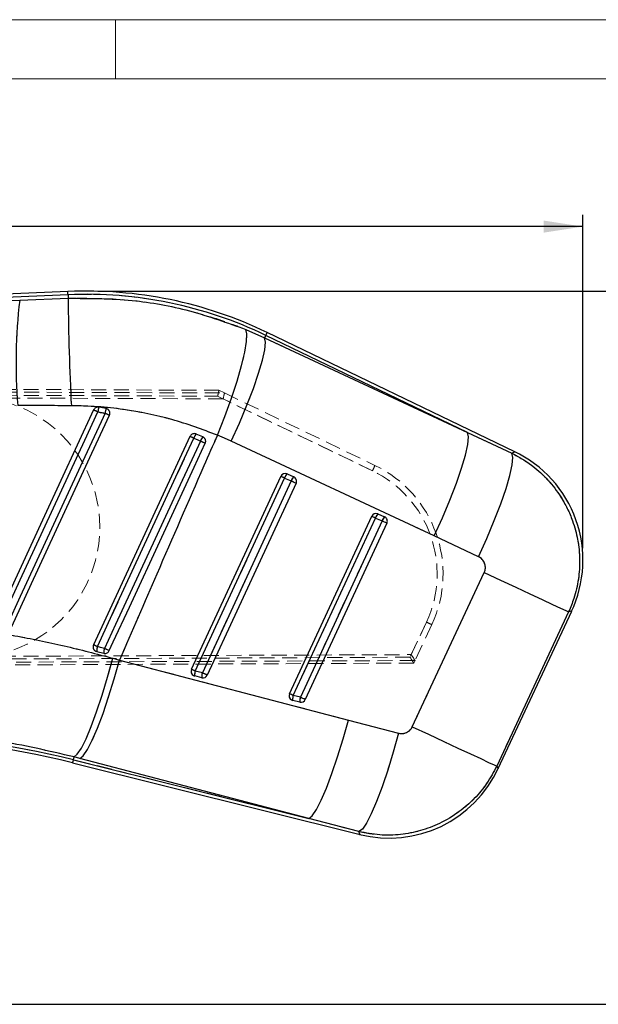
# Model space of a CAD drawing. Header units: millimetres. Extents: x 0 to 420, y 0 to 297.
# Tile 16 of 17: x 307 to 356, y 214 to 297. Entities that reach past the tile are written whole.
import ezdxf

# ---------------------------------------------------------------- set-up
doc = ezdxf.new("R2010")
doc.units = ezdxf.units.MM
doc.linetypes.add('HIDDEN', pattern=[1.905, 1.27, -0.635])
doc.layers.add('FORMATO', color=179, linetype='Continuous')
doc.styles.add('SLDTEXTSTYLE0', font='TXT', dxfattribs={"width": 0.75})
doc.dimstyles.new('SLDDIMSTYLE1', dxfattribs={"dimtxt": 3.5, "dimasz": 3.302, "dimexe": 0, "dimexo": 0.0625, "dimgap": 0.875, "dimtad": 1, "dimdec": 0, "dimrnd": 1e-09, "dimzin": 12, "dimdsep": 46, "dimtxsty": 'SLDTEXTSTYLE0', "dimsah": 1, "dimcen": 0.09, "dimadec": 0, "dimazin": 3, "dimtfac": 1, "dimtdec": 0, "dimtofl": 0, "dimtmove": 0, "dimatfit": 3, "dimfxl": 0, "dimfrac": 2, "dimtolj": 1, "dimtzin": 12, "dimarcsym": 0})

# ---------------------------------------------------------------- blocks, each defined once
blk = doc.blocks.new('_D_3')
at = {"layer": 'FORMATO'}
for p, q in [((89.617, 237.747), (89.617, 280.707)), ((354.84, 252.556), (354.84, 280.707)), ((354.84, 279.707), (89.617, 279.707))]:
    blk.add_line(p, q, dxfattribs=at)
for points in [[(89.617, 279.707), (92.919, 279.199), (92.919, 280.215)], [(354.84, 279.707), (351.538, 280.215), (351.538, 279.199)]]:
    blk.add_solid(points, dxfattribs=at)
at = {"layer": 'FORMATO', "insert": (211.102, 284.219), "char_height": 3.5, "attachment_point": 1, "style": 'SLDTEXTSTYLE0'}
blk.add_mtext('369', dxfattribs=at)
blk = doc.blocks.new('_D_4')
at = {"layer": 'FORMATO'}
for p, q in [((313.904, 274.263), (365.772, 274.263)), ((364.772, 214.074), (364.772, 274.263)), ((192.004, 214.074), (365.772, 214.074))]:
    blk.add_line(p, q, dxfattribs=at)
for points in [[(364.772, 274.263), (364.264, 270.961), (365.28, 270.961)], [(364.772, 214.074), (365.28, 217.376), (364.264, 217.376)]]:
    blk.add_solid(points, dxfattribs=at)
at = {"layer": 'FORMATO', "insert": (360.26, 243.983), "char_height": 3.5, "attachment_point": 1, "rotation": 90, "style": 'SLDTEXTSTYLE0'}
blk.add_mtext('60', dxfattribs=at)

msp = doc.modelspace()

# ---------------------------------------------------------------- linework, layer by layer
at = {"color": 7, "linetype": 'Continuous', "lineweight": 25}
for p, q in [((311.3686, 274.2291), (243.2484, 271.2549)), ((311.3804, 273.959), (253.2598, 271.4214)), ((307.2981, 273.4918), (311.3936, 273.6572)), ((311.3804, 273.959), (311.3936, 273.6572)), ((326.3876, 271.021), (327.9695, 270.3238)), ((328.0688, 270.5298), (327.9695, 270.3238)), ((327.9695, 270.3238), (345.1004, 262.3245)), ((345.1004, 262.3245), (328.0688, 270.5298)), ((349.0951, 260.7001), (328.1861, 270.7734)), ((314.5861, 264.3496), (313.9705, 264.4616)), ((314.7236, 264.2959), (314.5861, 264.3496)), ((321.6729, 261.9994), (313.5285, 244.411)), ((322.2045, 262.2006), (322.1928, 262.2055)), ((322.7579, 261.9574), (322.2045, 262.2006)), ((345.1004, 262.3245), (348.8364, 260.5848)), ((342.2845, 253.5974), (325.1536, 261.5967)), ((321.8013, 242.3484), (329.3406, 258.6298)), ((322.1193, 242.2013), (329.6586, 258.4827)), ((329.6586, 258.4827), (330.212, 258.2395)), ((329.872, 258.831), (330.4254, 258.5878)), ((330.212, 258.2395), (322.7164, 242.0524)), ((330.6269, 258.0473), (323.1313, 241.8601)), ((330.0741, 240.2857), (337.0082, 255.2602)), ((330.3921, 240.1386), (337.3262, 255.1131)), ((337.3262, 255.1131), (337.8797, 254.8699)), ((337.5396, 255.4615), (338.0931, 255.2183)), ((337.8797, 254.8699), (330.9893, 239.9897)), ((338.2945, 254.6777), (331.4041, 239.7975)), ((346.0175, 251.8514), (342.2845, 253.5974)), ((340.4386, 237.498), (346.5095, 250.517)), ((353.631, 247.1962), (347.5602, 234.1772)), ((347.6841, 233.9605), (353.8887, 247.2664)), ((313.7028, 243.8838), (313.7975, 243.8469)), ((313.7975, 243.8469), (314.3945, 243.6981)), ((315.1626, 243.2775), (315.7153, 243.1229)), ((315.7153, 243.1229), (335.0393, 238.0599)), ((322.7164, 242.0524), (322.1193, 242.2013)), ((322.6668, 241.6357), (322.0697, 241.7845)), ((330.9396, 239.573), (330.3425, 239.7219)), ((330.9893, 239.9897), (330.3921, 240.1386)), ((335.0393, 238.0599), (339.2717, 236.9539)), ((311.7616, 234.4522), (336.0295, 228.4015)), ((311.827, 234.7145), (311.886, 234.9509)), ((311.827, 234.7145), (331.7039, 229.7587)), ((312.3799, 234.8217), (311.886, 234.9509)), ((331.7039, 229.7587), (312.3799, 234.8217)), ((335.9346, 228.6457), (331.7039, 229.7587))]:
    msp.add_line(p, q, dxfattribs=at)
at = {"color": 7, "linetype": 'HIDDEN', "lineweight": 18}
for p, q in [((253.2598, 271.4214), (311.3804, 273.959)), ((311.3936, 273.6572), (307.2981, 273.4918)), ((311.3804, 273.959), (311.3936, 273.6572)), ((327.9695, 270.3238), (326.3876, 271.021)), ((328.0688, 270.5298), (327.9695, 270.3238)), ((345.1004, 262.3245), (327.9695, 270.3238)), ((328.0688, 270.5298), (345.1004, 262.3245)), ((237.1373, 266.2702), (324.1158, 265.8907)), ((237.1874, 266.0186), (324.5824, 265.6648)), ((324.4697, 265.1665), (237.1247, 265.5201)), ((237.1662, 265.7701), (324.0028, 265.3912)), ((324.0028, 265.3912), (337.0691, 259.1018)), ((324.1158, 265.8907), (324.5801, 265.6672)), ((337.0691, 259.1018), (324.4697, 265.1665)), ((324.5801, 265.6672), (337.2838, 259.5523)), ((348.8364, 260.5848), (345.1004, 262.3245)), ((325.1536, 261.5967), (342.2845, 253.5974)), ((329.6586, 258.4827), (322.1193, 242.2013)), ((330.212, 258.2395), (329.6586, 258.4827)), ((322.7164, 242.0524), (330.212, 258.2395)), ((337.3262, 255.1131), (330.3921, 240.1386)), ((337.8797, 254.8699), (337.3262, 255.1131)), ((330.9893, 239.9897), (337.8797, 254.8699)), ((342.2845, 253.5974), (346.0175, 251.8514)), ((346.5095, 250.517), (340.4386, 237.498)), ((347.5602, 234.1772), (353.631, 247.1962)), ((341.629, 246.327), (340.2473, 243.3654)), ((340.3491, 243.5835), (341.629, 246.327)), ((342.0799, 246.1157), (340.6655, 243.0837)), ((237.1233, 243.1657), (340.3491, 243.5835)), ((340.5643, 242.8668), (237.1344, 242.4155)), ((340.2473, 243.3654), (237.1645, 242.9156)), ((340.6654, 243.086), (237.1853, 242.6671)), ((315.7153, 243.1229), (315.1626, 243.2775)), ((335.0393, 238.0599), (315.7153, 243.1229)), ((340.5643, 242.8668), (340.6655, 243.0837)), ((322.1193, 242.2013), (322.7164, 242.0524)), ((330.3921, 240.1386), (330.9893, 239.9897)), ((339.2717, 236.9539), (335.0393, 238.0599)), ((311.827, 234.7145), (311.886, 234.9509)), ((331.7039, 229.7587), (311.827, 234.7145)), ((311.886, 234.9509), (312.3799, 234.8217)), ((312.3799, 234.8217), (331.7039, 229.7587)), ((331.7039, 229.7587), (335.9346, 228.6457))]:
    msp.add_line(p, q, dxfattribs=at)
at = {"color": 8, "linetype": 'Continuous', "lineweight": 25, "flags": 128}
for points in [[(311.3804, 273.959), (311.3753, 274.0771), (311.3716, 274.1615), (311.3694, 274.2122), (311.3686, 274.2291)], [(328.0688, 270.5298), (328.1201, 270.6364), (328.1568, 270.7125), (328.1788, 270.7582), (328.1861, 270.7734)], [(348.8364, 260.5848), (349.0663, 260.6873), (349.0951, 260.7001)], [(353.8887, 247.2664), (353.8601, 247.2586), (353.631, 247.1962)], [(311.7616, 234.4522), (311.7657, 234.4686), (311.778, 234.5178), (311.7984, 234.5998), (311.827, 234.7145)], [(347.5602, 234.1772), (347.6703, 233.9845), (347.6841, 233.9605)], [(336.0295, 228.4015), (336.019, 228.4287), (335.9346, 228.6457)]]:
    msp.add_lwpolyline(points, dxfattribs=at)
at = {"color": 7, "linetype": 'HIDDEN', "lineweight": 18, "flags": 128}
for points in [[(311.3686, 274.2291), (311.3694, 274.2122), (311.3716, 274.1615), (311.3753, 274.0771), (311.3804, 273.959)], [(307.2981, 273.4918), (275.9533, 272.2904), (253.2598, 271.4214)], [(323.9849, 262.1074), (324.605, 263.6818), (325.1645, 265.22), (325.644, 266.6689), (326.027, 267.9785), (326.3002, 269.1033), (326.4542, 270.0047), (326.4837, 270.6514), (326.3876, 271.021)], [(325.1536, 261.5967), (325.8464, 263.1309), (326.4766, 264.6308), (327.0227, 266.0448), (327.4659, 267.3246), (327.7911, 268.4263), (327.9871, 269.3123), (328.0473, 269.9521), (327.9695, 270.3238)], [(328.1861, 270.7734), (328.1788, 270.7582), (328.1568, 270.7125), (328.1201, 270.6364), (328.0688, 270.5298)], [(313.8973, 264.0648), (313.5563, 263.3279), (312.1923, 260.3802), (306.7365, 248.5894), (305.6329, 246.2043)], [(306.2318, 246.0814), (310.4071, 255.105), (314.5024, 263.9555)], [(321.9988, 261.8489), (321.6577, 261.112), (320.2932, 258.1645), (314.8354, 246.3745), (313.8564, 244.2596)], [(322.5495, 261.6069), (322.3261, 261.705), (321.9988, 261.8489)], [(323.9849, 262.1074), (324.5724, 261.8593), (325.1536, 261.5967)], [(342.2845, 253.5974), (342.9773, 255.1317), (343.6075, 256.6315), (344.1536, 258.0455), (344.5968, 259.3253), (344.922, 260.427), (345.118, 261.313), (345.1782, 261.9528), (345.1004, 262.3245)], [(314.4507, 244.112), (314.7919, 244.8488), (316.1563, 247.7963), (321.6141, 259.5863), (322.5495, 261.6069)], [(346.0175, 251.8514), (346.7163, 253.3942), (347.3515, 254.9018), (347.9012, 256.322), (348.3463, 257.6055), (348.6713, 258.7078), (348.865, 259.5908), (348.9207, 260.2238), (348.8364, 260.5848)], [(349.0951, 260.7001), (349.0663, 260.6873), (348.8364, 260.5848)], [(346.5095, 250.517), (347.8783, 249.8787), (349.1752, 249.274), (350.363, 248.7201), (351.4074, 248.2331), (352.2786, 247.8269), (352.9514, 247.5131), (353.4066, 247.3009), (353.631, 247.1962)], [(353.631, 247.1962), (353.8601, 247.2586), (353.8887, 247.2664)], [(313.8564, 244.2596), (314.1238, 244.1932), (314.4507, 244.112)], [(311.886, 234.9509), (312.1634, 235.185), (312.5048, 235.7042), (312.8986, 236.4914), (313.3319, 237.5205), (313.7903, 238.7573), (314.2585, 240.1608), (314.7211, 241.6844), (315.1626, 243.2775)], [(312.3799, 234.8217), (312.6684, 235.0525), (313.0202, 235.5682), (313.4237, 236.3518), (313.8656, 237.3772), (314.3312, 238.6105), (314.8052, 240.0108), (315.2717, 241.5317), (315.7153, 243.1229)], [(331.7039, 229.7587), (331.9923, 229.9895), (332.3442, 230.5052), (332.7477, 231.2888), (333.1896, 232.3142), (333.6552, 233.5475), (334.1291, 234.9478), (334.5957, 236.4687), (335.0393, 238.0599)], [(339.2717, 236.9539), (338.8272, 235.352), (338.3595, 233.8215), (337.8844, 232.414), (337.4178, 231.1765), (336.9754, 230.1508), (336.572, 229.3711), (336.2211, 228.8638), (335.9346, 228.6457)], [(340.4386, 237.498), (341.8075, 236.8597), (343.1044, 236.2549), (344.2921, 235.7011), (345.3366, 235.214), (346.2077, 234.8078), (346.8806, 234.4941), (347.3357, 234.2818), (347.5602, 234.1772)], [(311.827, 234.7145), (311.7984, 234.5998), (311.778, 234.5178), (311.7657, 234.4686), (311.7616, 234.4522)], [(347.6841, 233.9605), (347.6703, 233.9845), (347.5602, 234.1772)], [(335.9346, 228.6457), (336.019, 228.4287), (336.0295, 228.4015)]]:
    msp.add_lwpolyline(points, dxfattribs=at)
at = {"color": 7, "linetype": 'Continuous', "lineweight": 25, "flags": 128}
for points in [[(253.2598, 271.4214), (275.9533, 272.2904), (307.2981, 273.4918)], [(323.9849, 262.1074), (324.605, 263.6818), (325.1645, 265.22), (325.644, 266.6689), (326.027, 267.9785), (326.3002, 269.1033), (326.4542, 270.0047), (326.4837, 270.6514), (326.3876, 271.021)], [(325.1536, 261.5967), (325.8464, 263.1309), (326.4766, 264.6308), (327.0227, 266.0448), (327.4659, 267.3246), (327.7911, 268.4263), (327.9871, 269.3123), (328.0473, 269.9521), (327.9695, 270.3238)], [(313.5333, 264.232), (309.4, 255.3021), (305.2668, 246.3721)], [(305.6329, 246.2043), (305.9739, 246.9412), (307.3378, 249.889), (312.7936, 261.6798), (313.8973, 264.0648)], [(314.5024, 263.9555), (314.1614, 263.2185), (312.7974, 260.2708), (307.3416, 248.48), (306.2318, 246.0814)], [(306.6053, 245.907), (306.9445, 246.64), (308.3088, 249.5875), (313.7659, 261.3778), (314.8779, 263.7804)], [(313.8564, 244.2596), (314.1975, 244.9965), (315.5619, 247.944), (321.0198, 259.734), (321.9988, 261.8489)], [(321.9988, 261.8489), (322.3261, 261.705), (322.5495, 261.6069)], [(325.1536, 261.5967), (324.5724, 261.8593), (323.9849, 262.1074)], [(342.2845, 253.5974), (342.9773, 255.1317), (343.6075, 256.6315), (344.1536, 258.0455), (344.5968, 259.3253), (344.922, 260.427), (345.118, 261.313), (345.1782, 261.9528), (345.1004, 262.3245)], [(322.5495, 261.6069), (322.2084, 260.87), (320.8439, 257.9225), (315.3861, 246.1325), (314.4507, 244.112)], [(314.8594, 243.9224), (315.1993, 244.6564), (316.5641, 247.6038), (322.023, 259.3933), (322.9599, 261.4166)], [(346.0175, 251.8514), (346.7163, 253.3942), (347.3515, 254.9018), (347.9012, 256.322), (348.3463, 257.6055), (348.6713, 258.7078), (348.865, 259.5908), (348.9207, 260.2238), (348.8364, 260.5848)], [(346.5095, 250.517), (347.8783, 249.8787), (349.1752, 249.274), (350.363, 248.7201), (351.4074, 248.2331), (352.2786, 247.8269), (352.9514, 247.5131), (353.4066, 247.3009), (353.631, 247.1962)], [(314.4507, 244.112), (314.1238, 244.1932), (313.8564, 244.2596)], [(311.886, 234.9509), (312.1634, 235.185), (312.5048, 235.7042), (312.8986, 236.4914), (313.3319, 237.5205), (313.7903, 238.7573), (314.2585, 240.1608), (314.7211, 241.6844), (315.1626, 243.2775)], [(312.3799, 234.8217), (312.6684, 235.0525), (313.0202, 235.5682), (313.4237, 236.3518), (313.8656, 237.3772), (314.3312, 238.6105), (314.8052, 240.0108), (315.2717, 241.5317), (315.7153, 243.1229)], [(331.7039, 229.7587), (331.9923, 229.9895), (332.3442, 230.5052), (332.7477, 231.2888), (333.1896, 232.3142), (333.6552, 233.5475), (334.1291, 234.9478), (334.5957, 236.4687), (335.0393, 238.0599)], [(339.2717, 236.9539), (338.8272, 235.352), (338.3595, 233.8215), (337.8844, 232.414), (337.4178, 231.1765), (336.9754, 230.1508), (336.572, 229.3711), (336.2211, 228.8638), (335.9346, 228.6457)], [(340.4386, 237.498), (341.8075, 236.8597), (343.1044, 236.2549), (344.2921, 235.7011), (345.3366, 235.214), (346.2077, 234.8078), (346.8806, 234.4941), (347.3357, 234.2818), (347.5602, 234.1772)]]:
    msp.add_lwpolyline(points, dxfattribs=at)
at = {"color": 7, "linetype": 'Continuous', "lineweight": 25}
for centre, radius, start, end in [((312.9045, 239.0535), 35.2092, 64.27668, 92.500016), ((351.6979, 268.2297), 44.7106, 173.241004, 184.640877), ((312.9045, 239.0535), 34.9388, 64.276678, 92.500014), ((502.5391, 274.6896), 191.1483, 180.309443, 183.028464), ((321.9956, 262.7746), 8.2005, 168.128662, 170.947614), ((319.5766, 263.0834), 5.1486, 165.763333, 170.248173), ((299.9239, 234.1119), 33.052, 64.99044, 65.684757), ((298.4182, 228.9626), 38.5124, 64.698034, 65.314485), ((278.2073, 167.4753), 104.0388, 65.107595, 65.305289), ((322.8768, 261.5713), 0.9208, 136.894985, 162.457861), ((323.3827, 261.3486), 0.8723, 135.747919, 162.782638), ((222.2984, 44.8686), 238.8007, 65.068811, 65.177348), ((344.6897, 251.556), 10.15, 334.554053, 64.667568), ((329.709, 258.4592), 0.406, 68.946376, 155.151437), ((231.879, 47.4978), 232.5414, 65.134936, 65.221272), ((330.4222, 258.2545), 0.7969, 133.656612, 163.356906), ((329.7099, 258.4619), 0.4031, 66.288428, 68.925016), ((330.9757, 258.0112), 0.7971, 133.657372, 163.352718), ((330.2611, 258.2188), 0.404, 334.877118, 65.999549), ((155.6565, -118.9982), 415.6656, 65.106043, 65.169069), ((337.3766, 255.0897), 0.406, 68.944416, 155.154552), ((241.8953, 49.2158), 226.9379, 65.132849, 65.221314), ((338.0898, 254.8849), 0.7969, 133.656612, 163.356906), ((337.3837, 255.1074), 0.3869, 66.233031, 68.980413), ((338.6432, 254.6417), 0.797, 133.656977, 163.356678), ((337.9288, 254.8492), 0.404, 334.875548, 66.00112), ((151.6308, -147.5878), 443.4646, 65.107234, 65.166308), ((279.2131, 169.6483), 82.2618, 65.09379, 65.345348), ((314.8613, 243.9057), 1.0654, 160.596818, 183.161533), ((315.3998, 243.7721), 1.008, 160.29932, 184.211189), ((241.2908, 85.8609), 174.3439, 65.0407, 65.188753), ((322.1697, 242.1778), 0.406, 155.154252, 241.054475), ((223.7851, 30.0175), 233.8623, 65.135145, 65.220994), ((322.166, 242.1709), 0.3982, 241.051302, 256.007874), ((322.9535, 241.8906), 0.8902, 159.571207, 186.839689), ((323.5506, 241.7417), 0.8902, 159.571214, 186.839682), ((322.7632, 242.029), 0.405, 256.228688, 335.357225), ((135.2826, -162.9621), 446.2826, 65.107394, 65.166095), ((330.4425, 240.1151), 0.406, 155.152378, 241.056364), ((234.4766, 33.1935), 228.0922, 65.133073, 65.22109), ((330.4388, 240.1083), 0.3983, 241.050778, 256.002129), ((331.2269, 239.8278), 0.8908, 159.580395, 186.830509), ((331.8242, 239.6789), 0.8909, 159.582637, 186.828252), ((331.036, 239.9664), 0.405, 256.230745, 335.353728), ((149.6478, -151.8922), 431.8057, 65.107221, 65.167891), ((294.9695, 167.103), 69.411, 75.999988, 90.000011), ((294.9695, 167.1028), 69.6816, 76.000012, 89.995768), ((338.485, 238.25), 10.15, 255.689358, 335.406229)]:
    msp.add_arc(centre, radius, start, end, dxfattribs=at)
at = {"color": 7, "linetype": 'HIDDEN', "lineweight": 18}
for centre, radius, start, end in [((351.6979, 268.2297), 44.7106, 173.241004, 184.640877), ((312.9045, 239.0535), 34.9388, 64.276678, 92.500014), ((502.5391, 274.6896), 191.1483, 180.309443, 183.028464), ((303.0588, 254.3429), 11, 269.999961, 90.000039), ((294.0762, 272.4201), 30.741, 346.782554, 347.737049), ((289.6282, 273.309), 35.7803, 346.845977, 347.664113), ((324.5795, 265.6644), 0.00292, 9.323561, 78.158851), ((321.9956, 262.7746), 8.2005, 168.128662, 170.947614), ((319.5766, 263.0834), 5.1486, 165.763333, 170.248173), ((299.9239, 234.1119), 33.052, 64.99044, 65.684757), ((298.4182, 228.9626), 38.5124, 64.698034, 65.314485), ((278.2073, 167.4753), 104.0388, 65.107595, 65.305289), ((322.8768, 261.5713), 0.9208, 136.894985, 162.457861), ((323.3827, 261.3486), 0.8723, 135.747919, 162.782638), ((222.2984, 44.8686), 238.8007, 65.068811, 65.177348), ((308.2478, 273.112), 32.0461, 334.075425, 334.96771), ((332.8816, 250.4067), 10.15, 334.990826, 64.296324), ((231.879, 47.4978), 232.5414, 65.134936, 65.221272), ((330.4222, 258.2545), 0.7969, 133.656612, 163.356906), ((330.9757, 258.0112), 0.7971, 133.657372, 163.352718), ((332.8837, 250.4067), 9.65, 334.990906, 64.296271), ((332.8837, 250.4067), 9.65, 334.990902, 64.296274), ((155.6565, -118.9982), 415.6656, 65.106043, 65.169069), ((241.8953, 49.2158), 226.9379, 65.132849, 65.221314), ((338.0898, 254.8849), 0.7969, 133.656612, 163.356906), ((338.6432, 254.6417), 0.797, 133.656977, 163.356678), ((151.6308, -147.5878), 443.4646, 65.107234, 65.166308), ((313.4111, 185.5431), 67.0145, 64.671938, 65.097737), ((279.2131, 169.6483), 82.2618, 65.09379, 65.345348), ((314.8613, 243.9057), 1.0654, 160.596818, 183.161533), ((315.3998, 243.7721), 1.008, 160.29932, 184.211189), ((241.2908, 85.8609), 174.3439, 65.0407, 65.188753), ((293.8995, 213.7045), 55.2297, 32.139825, 32.751402), ((300.2712, 217.6039), 47.5578, 32.086772, 32.798572), ((340.6633, 243.0847), 0.00242, 334.601282, 31.330261), ((223.7851, 30.0175), 233.8623, 65.135145, 65.220994), ((322.9535, 241.8906), 0.8902, 159.571207, 186.839689), ((323.5506, 241.7417), 0.8902, 159.571214, 186.839682), ((135.2826, -162.9621), 446.2826, 65.107394, 65.166095), ((234.4766, 33.1935), 228.0922, 65.133073, 65.22109), ((331.2269, 239.8278), 0.8908, 159.580395, 186.830509), ((331.8242, 239.6789), 0.8909, 159.582637, 186.828252), ((149.6478, -151.8922), 431.8057, 65.107221, 65.167891), ((294.9695, 167.1028), 69.6816, 76.000012, 89.995768)]:
    msp.add_arc(centre, radius, start, end, dxfattribs=at)
for points, knots in [([(326.3876, 271.021), (325.5619, 271.3402), (323.904, 271.981), (320.6025, 272.904), (316.4234, 273.6658), (313.0826, 273.6601), (311.3936, 273.6572)], [0, 0, 0, 0, 0.1730951, 0.3475324, 0.6701521, 1, 1, 1, 1]), ([(307.1339, 264.6122), (307.8874, 264.6076), (309.3953, 264.5984), (310.9033, 264.5933), (311.6578, 264.5908)], [0, 0, 0, 0, 0.4996366, 1, 1, 1, 1]), ([(311.6578, 264.5908), (312.3361, 264.5761), (313.6958, 264.5465), (315.7369, 264.3351), (317.7752, 264.0018), (319.483, 263.608), (320.8591, 263.2211), (321.913, 262.886), (322.9569, 262.5185), (323.6423, 262.2444), (323.9849, 262.1074)], [0, 0, 0, 0, 0.1608287, 0.3223779, 0.4860843, 0.6503207, 0.7376535, 0.8249809, 0.9125111, 1, 1, 1, 1]), ([(314.5024, 263.9555), (314.4371, 263.9678), (314.2357, 264.0059), (314.0338, 264.0411), (313.8973, 264.0648)], [0, 0, 0, 0, 0.3240285, 1, 1, 1, 1]), ([(315.7153, 243.1229), (316.7355, 245.4763), (319.1244, 250.9868), (321.8852, 257.3131), (323.6252, 261.2862), (323.9849, 262.1074)], [0, 0, 0, 0, 0.3716169, 0.8701228, 1, 1, 1, 1]), ([(353.631, 247.1962), (353.7954, 247.5907), (354.1268, 248.3865), (354.4547, 249.7647), (354.6052, 251.3132), (354.5027, 252.7573), (354.2588, 253.9511), (353.9029, 255.1116), (353.2912, 256.4507), (352.3352, 257.8586), (351.1524, 259.0955), (350.1023, 259.8773), (349.3073, 260.3467), (348.9935, 260.5053), (348.8364, 260.5848)], [0, 0, 0, 0, 0.081384, 0.1641432, 0.2690552, 0.3769369, 0.4387286, 0.5011064, 0.6080533, 0.718087, 0.824047, 0.9329632, 0.9664392, 1, 1, 1, 1]), ([(346.0175, 251.8514), (346.0493, 251.8353), (346.1311, 251.7938), (346.2525, 251.7053), (346.3728, 251.5845), (346.472, 251.4433), (346.549, 251.2807), (346.5946, 251.1075), (346.6076, 250.9309), (346.5914, 250.7322), (346.5403, 250.598), (346.5095, 250.517)], [0, 0, 0, 0, 0.0677294, 0.1742561, 0.2838366, 0.3905978, 0.5006538, 0.6242211, 0.7286487, 0.8362582, 1, 1, 1, 1]), ([(315.1626, 243.2775), (313.8244, 243.6327), (311.1363, 244.3462), (307.0195, 245.1817), (302.8338, 245.8574), (300.0056, 246.1377), (298.589, 246.2781)], [0, 0, 0, 0, 0.2462287, 0.4945941, 0.7468434, 1, 1, 1, 1]), ([(298.7203, 236.9631), (300.9166, 236.7958), (304.2361, 236.5429), (308.617, 235.7535), (310.7981, 235.218), (311.886, 234.9509)], [0, 0, 0, 0, 0.4949457, 0.7481082, 1, 1, 1, 1]), ([(340.4386, 237.498), (340.4344, 237.4892), (340.3823, 237.38), (340.2418, 237.1892), (339.9928, 237.0181), (339.7044, 236.9221), (339.4661, 236.9108), (339.3117, 236.9451), (339.2717, 236.9539)], [0, 0, 0, 0, 0.0210918, 0.2605951, 0.4995582, 0.6595278, 0.9117439, 1, 1, 1, 1]), ([(335.9346, 228.6457), (336.332, 228.5627), (337.3017, 228.3601), (338.886, 228.319), (340.7861, 228.5748), (342.5812, 229.1971), (344.1933, 230.1315), (345.5242, 231.2298), (346.6969, 232.5727), (347.2725, 233.6424), (347.5602, 234.1772)], [0, 0, 0, 0, 0.0873722, 0.213244, 0.3391457, 0.4989509, 0.6189477, 0.7389132, 0.869488, 1, 1, 1, 1])]:
    msp.add_open_spline(points, degree=3, knots=knots, dxfattribs=at)
at = {"color": 7, "linetype": 'Continuous', "lineweight": 25}
for points, knots in [([(311.3936, 273.6572), (313.1953, 273.6521), (316.6391, 273.6424), (321.6995, 272.7214), (324.8152, 271.5913), (326.3876, 271.021)], [0, 0, 0, 0, 0.3520926, 0.6730217, 1, 1, 1, 1]), ([(311.6578, 264.5908), (310.9037, 264.5933), (309.3957, 264.5984), (307.8878, 264.6076), (307.1339, 264.6122)], [0, 0, 0, 0, 0.5000835, 1, 1, 1, 1]), ([(323.9849, 262.1074), (322.7122, 262.5796), (320.1382, 263.5346), (316.7149, 264.2179), (313.871, 264.5394), (312.3969, 264.5736), (311.6578, 264.5908)], [0, 0, 0, 0, 0.3215879, 0.6504238, 0.8247183, 1, 1, 1, 1]), ([(313.9705, 264.4616), (313.9247, 264.4649), (313.8331, 264.4715), (313.7021, 264.4229), (313.5959, 264.3415), (313.5532, 264.2668), (313.5333, 264.232)], [0, 0, 0, 0, 0.2579352, 0.515894, 0.7738192, 1, 1, 1, 1]), ([(314.8779, 263.7804), (314.886, 263.8002), (314.9024, 263.8402), (314.9146, 263.9051), (314.9169, 263.9728), (314.9075, 264.0405), (314.8867, 264.1064), (314.8554, 264.1672), (314.814, 264.2224), (314.7749, 264.2594), (314.7437, 264.2829), (314.7303, 264.2915), (314.7236, 264.2959)], [0, 0, 0, 0, 0.108779, 0.2203725, 0.3351197, 0.4531885, 0.5679232, 0.6859869, 0.8007069, 0.9187613, 0.959309, 1, 1, 1, 1]), ([(313.8973, 264.0648), (314.0338, 264.0411), (314.2357, 264.0059), (314.4371, 263.9678), (314.5024, 263.9555)], [0, 0, 0, 0, 0.6759715, 1, 1, 1, 1]), ([(323.9849, 262.1074), (323.6053, 261.2407), (321.8942, 257.3336), (319.1334, 251.0073), (316.7642, 245.5425), (315.7153, 243.1229)], [0, 0, 0, 0, 0.1370791, 0.6179389, 1, 1, 1, 1]), ([(322.1928, 262.2055), (322.1486, 262.2184), (322.0601, 262.2442), (321.9204, 262.2242), (321.7964, 262.1621), (321.7148, 262.0792), (321.6833, 262.0191), (321.6729, 261.9994)], [0, 0, 0, 0, 0.2229624, 0.4463075, 0.6693429, 0.8913435, 1, 1, 1, 1]), ([(322.9599, 261.4166), (322.968, 261.4363), (322.9843, 261.4762), (322.9967, 261.541), (322.9992, 261.6085), (322.9901, 261.6761), (322.9697, 261.7418), (322.9389, 261.8025), (322.8979, 261.8576), (322.8524, 261.9009), (322.8051, 261.9345), (322.7737, 261.9497), (322.7579, 261.9574)], [0, 0, 0, 0, 0.0993163, 0.2011465, 0.3059895, 0.4137503, 0.5183395, 0.6258169, 0.730143, 0.837383, 0.9180056, 1, 1, 1, 1]), ([(348.8364, 260.5848), (349.1442, 260.4234), (349.7633, 260.099), (350.8088, 259.364), (351.9353, 258.3307), (352.8781, 257.099), (353.5362, 255.9266), (354.0439, 254.7303), (354.4357, 253.2863), (354.6031, 251.624), (354.4957, 249.9413), (354.1939, 248.6555), (353.8725, 247.7455), (353.7116, 247.3795), (353.631, 247.1962)], [0, 0, 0, 0, 0.0662115, 0.1331583, 0.2430753, 0.3563927, 0.4272554, 0.4989898, 0.6036892, 0.7112501, 0.816094, 0.9237932, 0.9618339, 1, 1, 1, 1]), ([(346.5095, 250.517), (346.5252, 250.554), (346.5623, 250.6416), (346.5966, 250.7903), (346.6079, 250.957), (346.5906, 251.1247), (346.5408, 251.3048), (346.4548, 251.4753), (346.335, 251.627), (346.1948, 251.7553), (346.0798, 251.8176), (346.0175, 251.8514)], [0, 0, 0, 0, 0.0762249, 0.1807502, 0.2882351, 0.3925219, 0.4996644, 0.6417919, 0.7521537, 0.8657719, 1, 1, 1, 1]), ([(298.589, 246.2781), (299.9731, 246.1414), (302.7489, 245.8671), (306.9029, 245.2028), (311.0531, 244.367), (313.7924, 243.6408), (315.1626, 243.2775)], [0, 0, 0, 0, 0.2473372, 0.4960407, 0.7479083, 1, 1, 1, 1]), ([(313.5285, 244.411), (313.52, 244.3902), (313.5029, 244.3481), (313.4911, 244.2808), (313.4899, 244.2122), (313.5003, 244.145), (313.5219, 244.0798), (313.5539, 244.0196), (313.5959, 243.965), (313.6377, 243.9266), (313.6742, 243.9003), (313.6932, 243.8893), (313.7028, 243.8838)], [0, 0, 0, 0, 0.109939, 0.2230325, 0.3328644, 0.445774, 0.5556925, 0.6686542, 0.7789559, 0.8923362, 0.9460036, 1, 1, 1, 1]), ([(314.3945, 243.6981), (314.4054, 243.6957), (314.4604, 243.6835), (314.5646, 243.6851), (314.694, 243.7323), (314.7983, 243.8149), (314.8401, 243.8885), (314.8594, 243.9224)], [0, 0, 0, 0, 0.0602931, 0.3034535, 0.5471299, 0.7913835, 1, 1, 1, 1]), ([(311.886, 234.9509), (309.7481, 235.4533), (305.413, 236.4719), (300.9715, 236.7979), (298.7203, 236.9631)], [0, 0, 0, 0, 0.49315846, 1, 1, 1, 1]), ([(339.2717, 236.9539), (339.2771, 236.9526), (339.3919, 236.9233), (339.6282, 236.9061), (339.9159, 236.9838), (340.1665, 237.1322), (340.3347, 237.3012), (340.4128, 237.449), (340.4386, 237.498)], [0, 0, 0, 0, 0.0118746, 0.2553905, 0.499741, 0.6406351, 0.8807625, 1, 1, 1, 1]), ([(347.5602, 234.1772), (347.3008, 233.6882), (346.7789, 232.704), (345.6986, 231.4141), (344.3634, 230.2385), (342.8229, 229.3185), (341.1383, 228.6882), (339.4372, 228.3606), (337.6766, 228.3112), (336.5152, 228.5342), (335.9346, 228.6457)], [0, 0, 0, 0, 0.1189868, 0.2394916, 0.3600417, 0.5010226, 0.6234112, 0.745797, 0.8729216, 1, 1, 1, 1])]:
    msp.add_open_spline(points, degree=3, knots=knots, dxfattribs=at)
at = {"layer": 'FORMATO', "color": 7, "linetype": 'Continuous', "lineweight": 18}
for p, q in [((420.3727, 297.169), (0.3727, 297.169)), ((315.3727, 292.169), (315.3727, 297.169)), ((25.3727, 292.169), (415.3727, 292.169))]:
    msp.add_line(p, q, dxfattribs=at)

# ---------------------------------------------------------------- dimensions: what is measured, and where the dimension line sits
at = {"layer": 'FORMATO'}
dim = msp.add_linear_dim(base=(89.6167, 279.7074), p1=(354.8397, 251.556), p2=(89.6167, 236.7469), text='369', dimstyle='SLDDIMSTYLE1', dxfattribs=at)
dim.commit()
dim.dimension.update_dxf_attribs({"geometry": '_D_3', "text_midpoint": (214.9809, 279.7074), "dimtype": 160})
dim = msp.add_linear_dim(base=(364.7719, 274.2626), p1=(191.004, 214.0738), p2=(312.9045, 274.2626), angle=90, dimstyle='SLDDIMSTYLE1', dxfattribs=at)
dim.commit()
dim.dimension.update_dxf_attribs({"geometry": '_D_4', "text_midpoint": (364.7719, 246.5696), "dimtype": 160})

doc.saveas('drawing.dxf')
